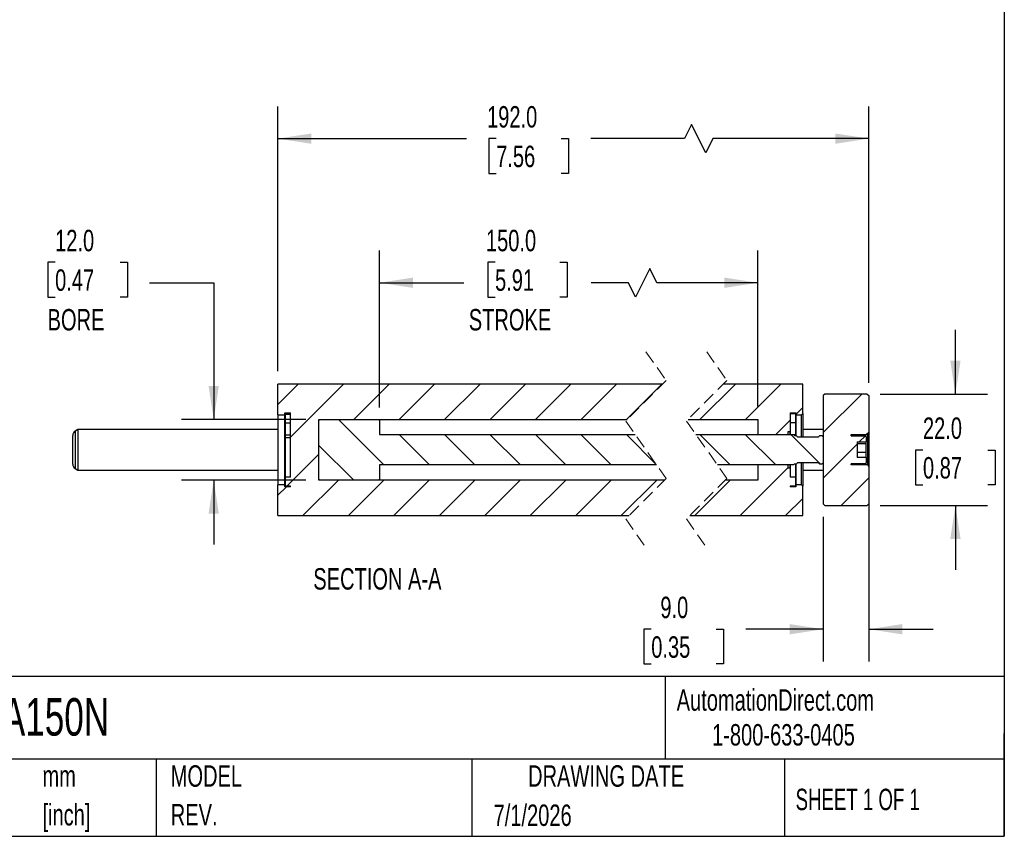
# Model space of a CAD drawing. Header units: millimetres. Extents: x 13 to 546, y 13 to 419.
# Tile 4 of 6: x 352 to 546, y 13 to 174. Entities that reach past the tile are written whole.
import ezdxf

# ---------------------------------------------------------------- set-up
doc = ezdxf.new("R2010")
doc.units = ezdxf.units.MM
doc.header["$LTSCALE"] = 2
doc.linetypes.add('SLD-Dashed', pattern=[1.905, 1.27, -0.635])
doc.linetypes.add('SLD-Solid', pattern=[0])
doc.layers.add('DIMENSIONS', color=140, linetype='SLD-Solid', lineweight=25)
doc.layers.add('TEXT', color=140, linetype='SLD-Solid', lineweight=25)
doc.layers.add('HATCH', color=6, linetype='SLD-Solid')
doc.styles.add('SLDTEXTSTYLE0', font='TXT', dxfattribs={"width": 0.7})
doc.styles.add('SLDTEXTSTYLE1', font='TXT', dxfattribs={"width": 0.65})
doc.dimstyles.new('SLDDIMSTYLE0', dxfattribs={"dimtxt": 4.316016, "dimasz": 6.604, "dimexe": 0, "dimexo": 0.0625, "dimgap": 1.079004, "dimtad": 0, "dimtih": 1, "dimtoh": 1, "dimdec": 1, "dimrnd": 1e-09, "dimzin": 4, "dimdsep": 46, "dimtxsty": 'SLDTEXTSTYLE0', "dimsah": 1, "dimcen": 0.09, "dimadec": 0, "dimazin": 1, "dimtfac": 1, "dimtdec": 1, "dimtofl": 0, "dimtmove": 0, "dimatfit": 3, "dimfxl": 0, "dimfrac": 2, "dimtolj": 1, "dimtzin": 12, "dimarcsym": 0})
doc.dimstyles.new('SLDDIMSTYLE3', dxfattribs={"dimtxt": 4.316016, "dimasz": 6.604, "dimexe": 0, "dimexo": 0.0625, "dimgap": 1.079004, "dimtad": 0, "dimtih": 1, "dimtoh": 1, "dimdec": 1, "dimrnd": 1e-09, "dimzin": 4, "dimdsep": 46, "dimtxsty": 'SLDTEXTSTYLE0', "dimsah": 1, "dimcen": 0.09, "dimadec": 0, "dimazin": 1, "dimtfac": 1, "dimtdec": 1, "dimtmove": 0, "dimatfit": 0, "dimfxl": 0, "dimfrac": 2, "dimtolj": 1, "dimtzin": 12, "dimarcsym": 0})

# ---------------------------------------------------------------- blocks, each defined once
blk = doc.blocks.new('SW_NOTE_0')
at = {"layer": 'TEXT', "color": 0, "char_height": 4.233, "attachment_point": 1, "style": 'SLDTEXTSTYLE0'}
for s, insert in [('mm', (0, 5.46)), ('[inch]', (0, -2.19))]:
    blk.add_mtext(s, dxfattribs=dict(at, insert=insert))
blk = doc.blocks.new('SW_NOTE_0_6')
at = {"layer": 'TEXT', "color": 0, "char_height": 4.233, "attachment_point": 1, "style": 'SLDTEXTSTYLE0'}
for s, insert in [('MODEL', (0, 5.46)), ('REV.', (0, -2.19))]:
    blk.add_mtext(s, dxfattribs=dict(at, insert=insert))
blk = doc.blocks.new('_D_30')
at = {"layer": 'DIMENSIONS'}
for p, q in [((422.72, 97.4), (422.72, 128.41)), ((497.43, 97.6), (497.43, 128.41)), ((445.52, 126.1), (444.07, 126.1)), ((444.07, 126.1), (444.07, 119.24)), ((458.34, 126.1), (459.79, 126.1)), ((459.79, 126.1), (459.79, 119.24)), ((476.09, 124.89), (473.27, 119.24)), ((477.5, 122.06), (476.09, 124.89)), ((422.72, 122.06), (439.37, 122.06)), ((471.86, 122.06), (464.49, 122.06)), ((473.27, 119.24), (471.86, 122.06)), ((497.43, 122.06), (477.5, 122.06)), ((444.07, 119.24), (445.52, 119.24)), ((459.79, 119.24), (458.34, 119.24))]:
    blk.add_line(p, q, dxfattribs=at)
for points in [[(422.72, 122.06), (429.32, 121.05), (429.32, 123.08)], [(497.43, 122.06), (490.82, 123.08), (490.82, 121.05)]]:
    blk.add_solid(points, dxfattribs=at)
at = {"layer": 'DIMENSIONS', "char_height": 4.233, "attachment_point": 1, "style": 'SLDTEXTSTYLE0'}
for s, insert in [('150.0', (443.72, 132.52)), ('5.91', (445.52, 124.7)), ('STROKE', (440.33, 116.87))]:
    blk.add_mtext(s, dxfattribs=dict(at, insert=insert))
blk = doc.blocks.new('_D_31')
at = {"layer": 'DIMENSIONS'}
for p, q in [((402.62, 104.6), (402.62, 156.89)), ((519.33, 102.3), (519.33, 156.89)), ((484.33, 153.36), (482.92, 150.54)), ((487.15, 147.72), (484.33, 153.36)), ((402.62, 150.54), (439.89, 150.54)), ((445.74, 150.54), (444.29, 150.54)), ((444.29, 150.54), (444.29, 143.68)), ((458.56, 150.54), (460.01, 150.54)), ((460.01, 150.54), (460.01, 143.68)), ((482.92, 150.54), (464.41, 150.54)), ((488.56, 150.54), (487.15, 147.72)), ((519.33, 150.54), (488.56, 150.54)), ((444.29, 143.68), (445.74, 143.68)), ((460.01, 143.68), (458.56, 143.68))]:
    blk.add_line(p, q, dxfattribs=at)
for points in [[(402.62, 150.54), (409.22, 149.52), (409.22, 151.55)], [(519.33, 150.54), (512.72, 151.55), (512.72, 149.52)]]:
    blk.add_solid(points, dxfattribs=at)
at = {"layer": 'DIMENSIONS', "char_height": 4.233, "attachment_point": 1, "style": 'SLDTEXTSTYLE0'}
for s, insert in [('192.0', (443.94, 156.96)), ('7.56', (445.74, 149.14))]:
    blk.add_mtext(s, dxfattribs=dict(at, insert=insert))
blk = doc.blocks.new('_D_32')
at = {"layer": 'DIMENSIONS'}
for p, q in [((358.63, 126.1), (357.18, 126.1)), ((357.18, 126.1), (357.18, 119.24)), ((371.45, 126.1), (372.9, 126.1)), ((372.9, 126.1), (372.9, 119.24)), ((377.25, 122.06), (389.95, 122.06)), ((389.95, 122.06), (389.95, 95.06)), ((357.18, 119.24), (358.63, 119.24)), ((372.9, 119.24), (371.45, 119.24)), ((408.18, 95.06), (383.6, 95.06)), ((408.18, 83.06), (383.6, 83.06)), ((389.95, 83.06), (389.95, 70.36))]:
    blk.add_line(p, q, dxfattribs=at)
for points in [[(389.95, 95.06), (390.97, 101.67), (388.94, 101.67)], [(389.95, 83.06), (388.94, 76.46), (390.97, 76.46)]]:
    blk.add_solid(points, dxfattribs=at)
at = {"layer": 'DIMENSIONS', "char_height": 4.233, "attachment_point": 1, "style": 'SLDTEXTSTYLE0'}
for s, insert in [('12.0', (358.63, 132.52)), ('0.47', (358.63, 124.7)), ('BORE', (357.14, 116.87))]:
    blk.add_mtext(s, dxfattribs=dict(at, insert=insert))
blk = doc.blocks.new('_D_33')
at = {"layer": 'DIMENSIONS'}
for p, q in [((536.44, 100.06), (536.44, 112.76)), ((521.57, 100.06), (542.79, 100.06)), ((530.03, 89.02), (528.58, 89.02)), ((528.58, 89.02), (528.58, 82.16)), ((542.85, 89.02), (544.3, 89.02)), ((544.3, 89.02), (544.3, 82.16)), ((528.58, 82.16), (530.03, 82.16)), ((544.3, 82.16), (542.85, 82.16)), ((521.57, 78.06), (542.79, 78.06)), ((536.44, 78.06), (536.44, 65.36))]:
    blk.add_line(p, q, dxfattribs=at)
for points in [[(536.44, 100.06), (537.46, 106.67), (535.43, 106.67)], [(536.44, 78.06), (535.43, 71.46), (537.46, 71.46)]]:
    blk.add_solid(points, dxfattribs=at)
at = {"layer": 'DIMENSIONS', "char_height": 4.233, "attachment_point": 1, "style": 'SLDTEXTSTYLE0'}
for s, insert in [('22.0', (530.03, 95.45)), ('0.87', (530.03, 87.62))]:
    blk.add_mtext(s, dxfattribs=dict(at, insert=insert))
blk = doc.blocks.new('_D_34')
at = {"layer": 'DIMENSIONS'}
for p, q in [((519.33, 89.72), (519.33, 47.26)), ((510.33, 75.82), (510.33, 47.26)), ((476.37, 53.61), (474.92, 53.61)), ((474.92, 53.61), (474.92, 46.75)), ((489.2, 53.61), (490.65, 53.61)), ((490.65, 53.61), (490.65, 46.75)), ((510.33, 53.61), (495.04, 53.61)), ((519.33, 53.61), (532.03, 53.61)), ((474.92, 46.75), (476.37, 46.75)), ((490.65, 46.75), (489.2, 46.75))]:
    blk.add_line(p, q, dxfattribs=at)
for points in [[(510.33, 53.61), (503.72, 54.63), (503.72, 52.6)], [(519.33, 53.61), (525.93, 52.6), (525.93, 54.63)]]:
    blk.add_solid(points, dxfattribs=at)
at = {"layer": 'DIMENSIONS', "char_height": 4.233, "attachment_point": 1, "style": 'SLDTEXTSTYLE0'}
for s, insert in [('9.0', (478.17, 60.04)), ('0.35', (476.37, 52.21))]:
    blk.add_mtext(s, dxfattribs=dict(at, insert=insert))
blk = doc.blocks.new('SW_HATCH_1')
at = {"layer": 'HATCH', "color": 0}
for p, q in [((-86.36, 0), (-90.38, -4.02)), ((-86.36, 0), (-90.38, -4.02)), ((-77.38, 0), (-87.88, -10.5)), ((-77.38, 0), (-87.88, -10.5)), ((-68.39, 0), (-75.39, -7)), ((-68.39, 0), (-75.39, -7)), ((-59.41, 0), (-66.41, -7)), ((-59.41, 0), (-66.41, -7)), ((-50.43, 0), (-57.43, -7)), ((-50.43, 0), (-57.43, -7)), ((-41.45, 0), (-48.45, -7)), ((-41.45, 0), (-48.45, -7)), ((-32.47, 0), (-39.47, -7)), ((-32.47, 0), (-39.47, -7)), ((-23.49, 0), (-30.49, -7)), ((-23.49, 0), (-30.49, -7)), ((-14.51, 0), (-21.51, -7)), ((-14.51, 0), (-21.51, -7)), ((0, 0), (-7, -7)), ((0, 0), (-7, -7)), ((8.98, 0), (1.98, -7)), ((8.98, 0), (1.98, -7)), ((24.94, -2), (17.34, -9.61)), ((13.34, -4.62), (11.94, -6.02)), ((13.34, -4.62), (11.94, -6.02)), ((-78.41, -7), (-69.41, -16)), ((10.84, -7.12), (7.96, -10)), ((10.84, -7.12), (7.96, -10)), ((26.34, -9.59), (25.92, -10)), ((-66.43, -10), (-60.43, -16)), ((-57.45, -10), (-51.45, -16)), ((-48.47, -10), (-42.47, -16)), ((-39.49, -10), (-33.49, -16)), ((-30.51, -10), (-24.51, -16)), ((-21.53, -10), (-15.63, -15.91)), ((-7.02, -10), (-1.02, -16)), ((1.96, -10), (7.96, -16)), ((10.94, -10), (16.79, -15.85)), ((25.67, -10.25), (24.47, -11.45)), ((-82.28, -12.12), (-75.39, -19)), ((24.04, -11.89), (17.34, -18.59)), ((-82.28, -13.88), (-88.59, -20.2)), ((-82.28, -13.88), (-88.59, -20.2)), ((10.44, -16.51), (0.94, -26)), ((10.44, -16.51), (0.94, -26)), ((-78.41, -19), (-85.41, -26)), ((-78.41, -19), (-85.41, -26)), ((-69.43, -19), (-76.43, -26)), ((-69.43, -19), (-76.43, -26)), ((-60.45, -19), (-67.45, -26)), ((-60.45, -19), (-67.45, -26)), ((-51.47, -19), (-58.47, -26)), ((-51.47, -19), (-58.47, -26)), ((-42.49, -19), (-49.49, -26)), ((-42.49, -19), (-49.49, -26)), ((-33.51, -19), (-40.51, -26)), ((-33.51, -19), (-40.51, -26)), ((-24.53, -19), (-31.53, -26)), ((-24.53, -19), (-31.53, -26)), ((-15.55, -19), (-22.55, -26)), ((-15.55, -19), (-22.55, -26)), ((-1.04, -19), (-8.04, -26)), ((-1.04, -19), (-8.04, -26)), ((26.34, -18.57), (20.9, -24)), ((-88.69, -20.3), (-90.38, -21.98)), ((-88.69, -20.3), (-90.38, -21.98)), ((13.34, -22.59), (9.92, -26)), ((13.34, -22.59), (9.92, -26))]:
    blk.add_line(p, q, dxfattribs=at)

msp = doc.modelspace()

# ---------------------------------------------------------------- linework, layer by layer
at = {"color": 7, "linetype": 'SLD-Dashed', "lineweight": 18}
for p, q in [((475.32, 108.41), (479.32, 102.74)), ((487.32, 108.41), (491.32, 102.74)), ((479.32, 102.74), (471.32, 94.74)), ((491.32, 102.74), (483.32, 94.74)), ((471.32, 94.74), (479.32, 83.39)), ((483.32, 94.74), (491.32, 83.39)), ((479.32, 83.39), (471.32, 75.39)), ((491.32, 83.39), (483.32, 75.39)), ((471.32, 75.39), (475.32, 69.71)), ((483.32, 75.39), (487.32, 69.71))]:
    msp.add_line(p, q, dxfattribs=at)
for p, q in [((402.62, 95.96), (402.62, 102.06)), ((478.64, 102.06), (402.62, 102.06)), ((478.64, 102.06), (402.62, 102.06)), ((402.62, 95.96), (402.62, 102.06)), ((506.33, 102.06), (490.64, 102.06)), ((506.33, 102.06), (490.64, 102.06)), ((506.33, 96.26), (506.33, 102.06)), ((506.33, 96.26), (506.33, 102.06)), ((510.63, 100.06), (510.33, 99.76)), ((510.33, 99.76), (510.33, 78.36)), ((519.03, 100.06), (510.63, 100.06)), ((519.03, 100.06), (519.33, 99.76)), ((519.33, 99.76), (519.33, 92.26)), ((402.62, 95.96), (404.02, 95.96)), ((402.62, 95.96), (402.62, 82.16)), ((402.62, 95.96), (404.02, 95.96)), ((402.62, 95.96), (402.62, 82.16)), ((404.02, 96.36), (405.12, 96.36)), ((404.02, 95.96), (404.02, 96.36)), ((404.02, 96.36), (405.12, 96.36)), ((404.02, 95.96), (404.02, 96.36)), ((404.02, 82.16), (404.02, 95.96)), ((404.02, 82.16), (404.02, 95.96)), ((404.12, 96.13), (405.12, 96.13)), ((404.12, 94.38), (404.12, 96.13)), ((404.12, 96.13), (405.12, 96.13)), ((404.12, 94.38), (404.12, 96.13)), ((405.12, 83.66), (405.12, 96.36)), ((405.12, 83.66), (405.12, 96.36)), ((503.83, 96.36), (504.93, 96.36)), ((503.83, 96.36), (503.83, 92.76)), ((503.83, 96.36), (504.93, 96.36)), ((503.83, 96.36), (503.83, 92.76)), ((504.83, 96.17), (503.83, 96.17)), ((504.83, 96.17), (503.83, 96.17)), ((504.83, 96.17), (504.83, 94.41)), ((504.83, 96.17), (504.83, 94.41)), ((504.93, 96.36), (504.93, 95.96)), ((504.93, 96.36), (504.93, 95.96)), ((504.93, 95.96), (506.03, 95.96)), ((504.93, 95.96), (504.93, 91.91)), ((504.93, 95.96), (506.03, 95.96)), ((504.93, 95.96), (504.93, 91.91)), ((506.03, 95.96), (506.33, 96.26)), ((506.03, 95.96), (506.33, 96.26)), ((506.03, 91.56), (506.03, 95.96)), ((506.03, 91.56), (506.03, 95.96)), ((506.33, 96.26), (506.33, 91.56)), ((506.33, 96.26), (506.33, 91.56)), ((404.12, 94.38), (405.12, 94.38)), ((404.12, 92), (404.12, 94.38)), ((404.12, 94.38), (405.12, 94.38)), ((404.12, 92), (404.12, 94.38)), ((410.72, 95.06), (471.64, 95.06)), ((410.72, 83.06), (410.72, 95.06)), ((410.72, 94.86), (410.92, 95.06)), ((410.72, 95.06), (471.64, 95.06)), ((410.72, 83.06), (410.72, 95.06)), ((410.72, 83.26), (410.72, 94.86)), ((410.92, 95.06), (422.52, 95.06)), ((422.52, 95.06), (422.72, 94.86)), ((422.72, 94.86), (422.72, 92.06)), ((483.64, 95.06), (497.43, 95.06)), ((483.64, 95.06), (497.43, 95.06)), ((497.43, 95.06), (497.43, 92.06)), ((497.43, 95.06), (497.43, 92.06)), ((504.83, 94.41), (503.83, 94.41)), ((504.83, 94.41), (503.83, 94.41)), ((504.83, 94.41), (504.83, 92.08)), ((504.83, 94.41), (504.83, 92.08)), ((362.12, 89.06), (362.12, 91.91)), ((363.12, 93.06), (362.62, 92.77)), ((362.62, 92.77), (362.62, 89.06)), ((402.62, 93.06), (363.12, 93.06)), ((363.12, 93.06), (363.12, 89.06)), ((404.12, 92), (405.12, 92)), ((404.12, 92), (405.12, 92)), ((404.12, 91.46), (404.12, 92)), ((404.12, 91.46), (404.12, 92)), ((404.12, 91.46), (405.12, 91.46)), ((404.12, 83.66), (404.12, 91.46)), ((404.12, 91.46), (405.12, 91.46)), ((404.12, 83.66), (404.12, 91.46)), ((422.72, 92.06), (473.2, 92.06)), ((485.2, 92.06), (504.48, 92.06)), ((497.43, 92.06), (503.43, 92.06)), ((497.43, 92.06), (503.43, 92.06)), ((503.43, 92.66), (503.73, 92.66)), ((503.43, 92.06), (503.43, 92.66)), ((503.43, 92.66), (503.73, 92.66)), ((503.43, 92.06), (503.43, 92.66)), ((503.73, 92.66), (503.83, 92.76)), ((503.73, 92.66), (503.83, 92.76)), ((503.73, 92.66), (503.73, 92.06)), ((503.73, 92.66), (503.73, 92.06)), ((503.83, 92.76), (503.83, 92.56)), ((503.83, 92.76), (503.83, 92.56)), ((503.83, 92.56), (503.83, 92.11)), ((503.83, 92.56), (503.83, 92.11)), ((503.83, 92.11), (503.83, 92.06)), ((503.83, 92.11), (503.83, 92.06)), ((503.83, 92.08), (504.83, 92.08)), ((503.83, 92.08), (504.83, 92.08)), ((504.48, 92.06), (504.63, 91.91)), ((504.63, 91.91), (504.98, 91.91)), ((504.83, 92.08), (504.83, 91.91)), ((504.83, 92.08), (504.83, 91.91)), ((505.33, 91.56), (504.98, 91.91)), ((509.33, 91.56), (505.33, 91.56)), ((510.33, 93.06), (506.33, 93.06)), ((509.68, 91.91), (509.33, 91.56)), ((509.68, 91.91), (510.03, 91.91)), ((510.03, 91.91), (510.33, 91.61)), ((510.33, 91.61), (510.33, 86.51)), ((515.83, 92.06), (519.13, 92.06)), ((515.83, 91.81), (515.83, 92.06)), ((515.83, 91.81), (518.63, 91.81)), ((518.83, 91.61), (518.83, 90.62)), ((519.13, 92.06), (519.33, 92.26)), ((519.13, 86.06), (519.13, 92.06)), ((519.33, 92.26), (519.33, 85.86)), ((517.03, 90.62), (518.83, 90.62)), ((517.03, 90.62), (517.03, 87.51)), ((517.03, 90.29), (518.83, 90.29)), ((518.83, 90.29), (518.83, 90.62)), ((518.83, 88.61), (518.83, 90.29)), ((362.12, 86.22), (362.12, 89.06)), ((362.62, 89.06), (362.62, 85.35)), ((363.12, 89.06), (363.12, 85.06)), ((517.03, 88.61), (518.83, 88.61)), ((518.83, 87.51), (517.03, 87.51)), ((518.83, 87.51), (518.83, 88.61)), ((518.83, 87.51), (518.83, 86.51)), ((477.43, 86.06), (422.72, 86.06)), ((422.72, 86.06), (422.72, 83.26)), ((504.48, 86.06), (489.43, 86.06)), ((503.43, 86.06), (497.43, 86.06)), ((497.43, 86.06), (497.43, 83.06)), ((503.43, 86.06), (497.43, 86.06)), ((497.43, 86.06), (497.43, 83.06)), ((503.43, 85.46), (503.43, 86.06)), ((503.43, 85.46), (503.43, 86.06)), ((503.73, 86.06), (503.73, 85.46)), ((503.73, 86.06), (503.73, 85.46)), ((503.83, 86.06), (503.83, 85.36)), ((503.83, 86.06), (503.83, 85.36)), ((504.63, 86.21), (504.48, 86.06)), ((504.98, 86.21), (504.63, 86.21)), ((504.83, 86.21), (504.83, 83.66)), ((504.83, 86.21), (504.83, 83.66)), ((504.93, 86.21), (504.93, 82.16)), ((504.93, 86.21), (504.93, 82.16)), ((504.98, 86.21), (505.33, 86.56)), ((505.33, 86.56), (509.33, 86.56)), ((506.03, 82.16), (506.03, 86.56)), ((506.03, 82.16), (506.03, 86.56)), ((506.33, 86.56), (506.33, 81.86)), ((506.33, 86.56), (506.33, 81.86)), ((509.33, 86.56), (509.68, 86.21)), ((510.03, 86.21), (509.68, 86.21)), ((510.33, 86.51), (510.03, 86.21)), ((518.63, 86.31), (515.83, 86.31)), ((515.83, 86.06), (515.83, 86.31)), ((519.13, 86.06), (515.83, 86.06)), ((519.33, 85.86), (519.13, 86.06)), ((519.33, 85.86), (519.33, 78.36)), ((362.62, 85.35), (363.12, 85.06)), ((363.12, 85.06), (402.62, 85.06)), ((404.12, 81.86), (404.12, 83.66)), ((405.12, 83.66), (404.12, 83.66)), ((404.12, 81.86), (404.12, 83.66)), ((405.12, 83.66), (404.12, 83.66)), ((503.73, 85.46), (503.43, 85.46)), ((503.73, 85.46), (503.43, 85.46)), ((503.83, 85.36), (503.73, 85.46)), ((503.83, 85.36), (503.73, 85.46)), ((503.83, 85.36), (503.83, 83.66)), ((503.83, 85.36), (503.83, 83.66)), ((504.83, 83.66), (503.83, 83.66)), ((504.83, 83.66), (503.83, 83.66)), ((504.83, 83.66), (504.83, 81.86)), ((504.83, 83.66), (504.83, 81.86)), ((506.33, 85.06), (510.33, 85.06)), ((402.62, 76.06), (402.62, 82.16)), ((404.02, 82.16), (402.62, 82.16)), ((404.02, 82.16), (402.62, 82.16)), ((402.62, 76.06), (402.62, 82.16)), ((404.02, 81.76), (404.02, 82.16)), ((404.02, 81.76), (404.02, 82.16)), ((405.12, 81.76), (404.02, 81.76)), ((405.12, 81.76), (404.02, 81.76)), ((405.12, 81.86), (404.12, 81.86)), ((405.12, 81.86), (404.12, 81.86)), ((405.12, 81.76), (405.12, 81.86)), ((405.12, 81.76), (405.12, 81.86)), ((410.92, 83.06), (410.72, 83.26)), ((478.99, 83.06), (410.72, 83.06)), ((478.99, 83.06), (410.72, 83.06)), ((422.52, 83.06), (410.92, 83.06)), ((422.72, 83.26), (422.52, 83.06)), ((497.43, 83.06), (490.99, 83.06)), ((497.43, 83.06), (490.99, 83.06)), ((504.83, 81.86), (503.83, 81.86)), ((503.83, 81.86), (503.83, 81.76)), ((504.83, 81.86), (503.83, 81.86)), ((503.83, 81.86), (503.83, 81.76)), ((504.93, 81.76), (503.83, 81.76)), ((504.93, 81.76), (503.83, 81.76)), ((504.93, 82.16), (504.93, 81.76)), ((506.03, 82.16), (504.93, 82.16)), ((504.93, 82.16), (504.93, 81.76)), ((506.03, 82.16), (504.93, 82.16)), ((506.33, 81.86), (506.03, 82.16)), ((506.33, 81.86), (506.03, 82.16)), ((506.33, 76.06), (506.33, 81.86)), ((506.33, 76.06), (506.33, 81.86)), ((510.33, 78.36), (510.63, 78.06)), ((510.63, 78.06), (519.03, 78.06)), ((519.33, 78.36), (519.03, 78.06)), ((402.62, 76.06), (471.99, 76.06)), ((402.62, 76.06), (471.99, 76.06)), ((483.99, 76.06), (506.33, 76.06)), ((483.99, 76.06), (506.33, 76.06))]:
    msp.add_line(p, q)
for centre, radius, start, end in [((363.12, 91.91), 1, 120.0002, 179.9997), ((518.63, 91.61), 0.2, 359.9989, 90.0021), ((363.12, 86.22), 1, 180.0003, 239.9998), ((518.63, 86.51), 0.2, 269.9979, 0.0011)]:
    msp.add_arc(centre, radius, start, end)
at = {"layer": 'TEXT'}
for p, q in [((546.1, 419.1), (546.1, 12.7)), ((546.1, 44.25), (12.7, 44.25)), ((479.15, 44.25), (479.15, 27.94)), ((546.1, 12.7), (546.1, 33.02)), ((546.1, 27.94), (12.7, 27.94)), ((378.6, 27.94), (378.6, 12.7)), ((440.93, 27.94), (440.93, 12.7)), ((502.7, 27.94), (502.7, 12.7)), ((12.7, 12.7), (546.1, 12.7))]:
    msp.add_line(p, q, dxfattribs=at)

# ---------------------------------------------------------------- block references
at = {"layer": 'HATCH'}
msp.add_blockref('SW_HATCH_1', (492.99, 102.06), dxfattribs=at)
at = {"layer": 'TEXT'}
for name, p in [('SW_NOTE_0', (356.13, 21.27)), ('SW_NOTE_0_6', (381.47, 21.27))]:
    msp.add_blockref(name, p, dxfattribs=at)

# ---------------------------------------------------------------- texts
for s, insert, char_height, attachment_point, style in [('SECTION A-A', (422.28, 65.68), 4.2333, 2, 'SLDTEXTSTYLE0'), ('AutomationDirect.com', (481.39, 41.75), 4.2333, 1, 'SLDTEXTSTYLE0'), ('W143012A150N', (318.42, 40), 7.4083, 1, 'SLDTEXTSTYLE0'), ('1-800-633-0405', (488.38, 34.87), 4.2333, 1, 'SLDTEXTSTYLE0'), ('DRAWING DATE', (467.45, 26.73), 4.2333, 2, 'SLDTEXTSTYLE0'), ('SHEET 1 OF 1', (504.88, 22.1), 4.2333, 1, 'SLDTEXTSTYLE1'), ('7/1/2026', (445.23, 18.98), 4.233, 1, 'SLDTEXTSTYLE0')]:
    msp.add_mtext(s, dxfattribs=dict(at, insert=insert, char_height=char_height, attachment_point=attachment_point, style=style))

# ---------------------------------------------------------------- dimensions: what is measured, and where the dimension line sits
at = {"layer": 'DIMENSIONS'}
for base, p1, p2, text, picture, middle in [((402.62, 150.54), (519.33, 99.76), (402.62, 102.06), '192.0', '_D_31', (452.15, 150.54)), ((497.43, 122.06), (422.72, 94.86), (497.43, 95.06), '150.0\\PSTROKE', '_D_30', (451.93, 122.06))]:
    dim = msp.add_linear_dim(base=base, p1=p1, p2=p2, text=text, dimstyle='SLDDIMSTYLE0', dxfattribs=at)
    dim.commit()
    dim.dimension.update_dxf_attribs({"geometry": picture, "text_midpoint": middle, "dimtype": 160})
dim = msp.add_linear_dim(base=(389.95, 83.06), p1=(410.72, 95.06), p2=(410.72, 83.06), angle=90, text='<>\\PBORE', dimstyle='SLDDIMSTYLE3', dxfattribs=at)
dim.commit()
dim.dimension.update_dxf_attribs({"geometry": '_D_32', "text_midpoint": (389.95, 122.06), "dimtype": 160})
dim = msp.add_linear_dim(base=(536.44, 78.06), p1=(519.03, 100.06), p2=(519.03, 78.06), angle=90, dimstyle='SLDDIMSTYLE3', dxfattribs=at)
dim.commit()
dim.dimension.update_dxf_attribs({"geometry": '_D_33', "text_midpoint": (536.44, 89.02), "dimtype": 160})
dim = msp.add_linear_dim(base=(510.33, 53.61), p1=(519.33, 92.26), p2=(510.33, 78.36), dimstyle='SLDDIMSTYLE3', dxfattribs=at)
dim.commit()
dim.dimension.update_dxf_attribs({"geometry": '_D_34', "text_midpoint": (482.78, 53.61), "dimtype": 160})

doc.saveas('drawing.dxf')
